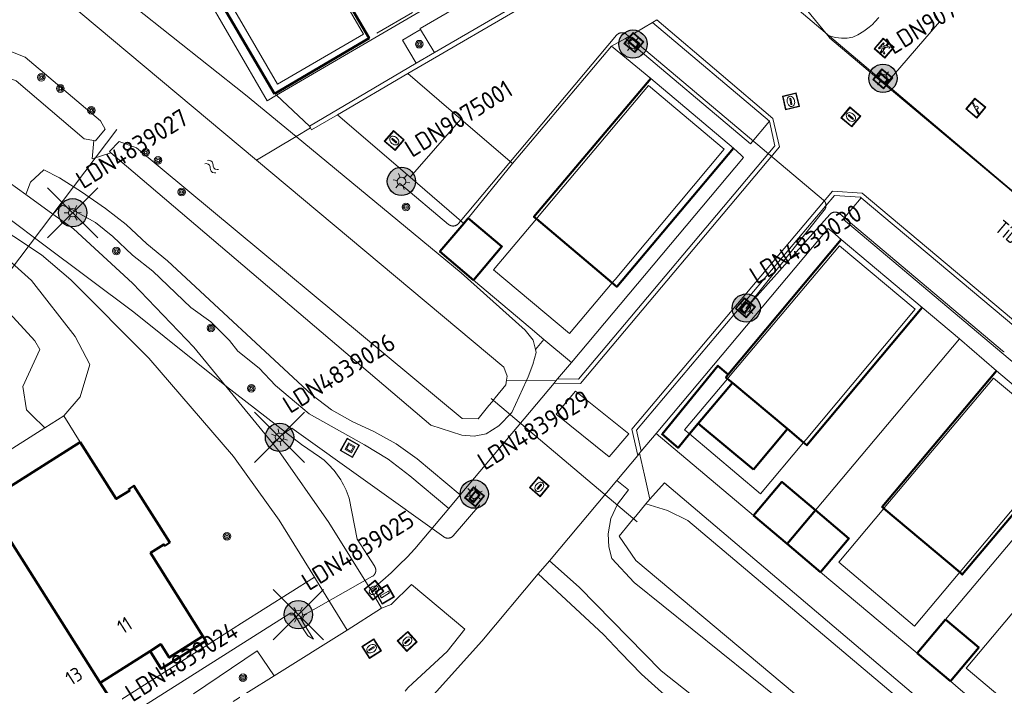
# Model space of a CAD drawing. Header units: metres. Extents: x 94279 to 96109, y 461866 to 463040.
# Tile 137 of 175: x 95480 to 95549, y 462534 to 462581. Entities that reach past the tile are written whole.
import ezdxf
from ezdxf.enums import TextEntityAlignment as Align

# ---------------------------------------------------------------- set-up
doc = ezdxf.new("R2010")
doc.units = ezdxf.units.M
doc.layers.get('0').update_dxf_attribs({"linetype": 'CONTINUOUS'})
for name, color, linetype in [('B-WE-KL-ET_LS_OV_KABEL_EIGENNET_330-G', 10, 'CONTINUOUS'), ('N-WE-ARMATUUR-PRUNUS-E-OPSCHUIF-6M-G', 20, 'CONTINUOUS'), ('N-WE-ARMATUUR-PRUNUS_C_OPZET_4M-G', 200, 'CONTINUOUS'), ('N-WE-ARMATUUR-PRUNUS_E_OPSCHUIF_8M-G', 40, 'CONTINUOUS'), ('N-WE-LICHTMAST_VERVANGEN-G', 7, 'CONTINUOUS')]:
    doc.layers.add(name, color=color, linetype=linetype)
for name, color, linetype, lineweight in [('B_BEBOUWINGSGRENS_0', 132, 'CONTINUOUS', 50), ('B_OVERBOUWLIJN_LIJN_1', 132, 'CONTINUOUS', 50), ('B_TUSSENMUUR_0', 132, 'CONTINUOUS', 50), ('B_WOONWAGEN_LIJN_0', 132, 'CONTINUOUS', 50), ('G_GRENS_ALGEMEEN_0', 251, 'CONTINUOUS', 13), ('G_GRENS_ALGEMEEN_1', 251, 'CONTINUOUS', 13), ('K_DUIKER_LIJN_-1', 251, 'CONTINUOUS', 13), ('Q_BOOM_0', 251, 'CONTINUOUS', 13), ('Q_BRANDKRAAN_0', 251, 'CONTINUOUS', 13), ('Q_DAMWAND_0', 251, 'CONTINUOUS', 13), ('Q_INSPECTIE_OF_RIOOLPUT_0', 251, 'CONTINUOUS', 13), ('Q_KOLK_0', 251, 'CONTINUOUS', 13), ('Q_KUNSTOBJECT_0', 251, 'CONTINUOUS', 13), ('Q_LICHTMAST_0', 251, 'CONTINUOUS', 13), ('Q_LIJNAFWATERING_LIJN_0', 251, 'CONTINUOUS', 13), ('Q_PICKNICKTAFEL_0', 251, 'CONTINUOUS', 13), ('Q_SCHUTTING_LIJN_0', 251, 'CONTINUOUS', 13), ('Q_SPEELVOORZIENING_0', 251, 'CONTINUOUS', 13), ('Q_STRAATNAAMBORD_0', 251, 'CONTINUOUS', 13), ('Q_VERKEERSBORDPAAL_0', 251, 'CONTINUOUS', 13), ('S_GBKN_SYMBOOL_WATER_0', 251, 'CONTINUOUS', 13), ('T_CULTUURGRENS_0', 251, 'CONTINUOUS', 13), ('T_HEK_0', 251, 'CONTINUOUS', 13), ('T_HEK_LIJN_0', 251, 'CONTINUOUS', 13), ('T_SCHUTTING_0', 251, 'CONTINUOUS', 13), ('T_WALBESCHERMING_0', 251, 'CONTINUOUS', 13), ('V_WEGGRENS_0', 251, 'CONTINUOUS', 13), ('W_WATERGRENS_0', 251, 'CONTINUOUS', 13), ('Z_GBKN_HUISNUMMER_0', 251, 'CONTINUOUS', 13), ('Z_STRAATNAAM_0', 251, 'CONTINUOUS', 13)]:
    doc.layers.add(name, color=color, linetype=linetype, lineweight=lineweight)
doc.styles.add('NLCS-ISO-M500-T25', font='NLCS-ISO.ttf', dxfattribs={"height": 1.25})
doc.styles.get("Standard").update_dxf_attribs({"font": 'isocp.shx'})

# ---------------------------------------------------------------- blocks, each defined once
blk = doc.blocks.new('Q_LICHTMAST')
for points in [[(-0.26, 0.15), (-0.52, 0.3)], [(0, 0.3), (0, 0.6)], [(0.26, 0.15), (0.52, 0.3)], [(-0.26, -0.15), (-0.52, -0.3)], [(0, -0.3), (0, -0.6)], [(0.26, -0.15), (0.52, -0.3)]]:
    blk.add_lwpolyline(points)
blk.add_circle((0, 0), 0.3)
blk = doc.blocks.new('Q_VERKEERSBORDPAAL')
for points in [[(-0.5, 0.5), (0.5, 0.5), (0.5, -0.5), (-0.5, -0.5)], [(-0.08, 0.333), (0.071, 0.333), (0.071, -0.329), (-0.08, -0.329)]]:
    blk.add_lwpolyline(points, close=True)
blk.add_lwpolyline([(-0.442, 0.464), (0.438, 0.464, -0.414214), (0.459, 0.442), (0.459, -0.437, -0.414214), (0.438, -0.459), (-0.442, -0.459, -0.414214), (-0.463, -0.437), (-0.463, 0.442), (-0.463, 0.444), (-0.463, 0.446), (-0.463, 0.448), (-0.462, 0.45), (-0.461, 0.451), (-0.46, 0.453), (-0.459, 0.455), (-0.458, 0.456), (-0.457, 0.457), (-0.456, 0.459), (-0.454, 0.46), (-0.453, 0.461), (-0.451, 0.462), (-0.449, 0.462), (-0.447, 0.463), (-0.446, 0.463), (-0.444, 0.464), (-0.442, 0.464)], format="xyb")
blk = doc.blocks.new('Q_BRANDKRAAN')
blk.add_lwpolyline([(-0.5, 0.5), (0.5, 0.5), (0.5, -0.5), (-0.5, -0.5)], close=True)
for points in [[(-0.442, 0.464), (0.438, 0.464, -0.414214), (0.459, 0.442), (0.459, -0.437, -0.414214), (0.438, -0.459), (-0.442, -0.459, -0.414214), (-0.463, -0.437), (-0.463, 0.442), (-0.463, 0.444), (-0.463, 0.446), (-0.463, 0.448), (-0.462, 0.45), (-0.461, 0.451), (-0.46, 0.453), (-0.459, 0.455), (-0.458, 0.456), (-0.457, 0.457), (-0.456, 0.459), (-0.454, 0.46), (-0.453, 0.461), (-0.451, 0.462), (-0.449, 0.462), (-0.447, 0.463), (-0.446, 0.463), (-0.444, 0.464), (-0.442, 0.464)], [(-0.345, 0.105, 0.380426), (-0.276, -0.18)], [(-0.008, 0.266, 0.240218), (-0.345, 0.105)], [(-0.194, 0.045, 0.853344), (-0.194, -0.032)], [(0.331, 0.111, 0.240191), (-0.008, 0.266)], [(0.185, -0.032, 0.849746), (0.185, 0.045)], [(0.267, -0.176, 0.380426), (0.331, 0.111)], [(-0.276, -0.18, 0.148452), (0.012, -0.257)], [(0.012, -0.257, 0.131742), (0.267, -0.176)]]:
    blk.add_lwpolyline(points, format="xyb")
for points in [[(-0.194, 0.045), (0.185, 0.045)], [(0.185, -0.032), (-0.194, -0.032)]]:
    blk.add_lwpolyline(points)
blk = doc.blocks.new('Q_INSPECTIE_OF_RIOOLPUT')
blk.add_lwpolyline([(-0.5, 0.5), (0.5, 0.5), (0.5, -0.5), (-0.5, -0.5)], close=True)
for points in [[(-0.442, 0.464), (0.438, 0.464, -0.414214), (0.459, 0.442), (0.459, -0.437, -0.414214), (0.438, -0.459), (-0.442, -0.459, -0.414214), (-0.463, -0.437), (-0.463, 0.442), (-0.463, 0.444), (-0.463, 0.446), (-0.463, 0.448), (-0.462, 0.45), (-0.461, 0.451), (-0.46, 0.453), (-0.459, 0.455), (-0.458, 0.456), (-0.457, 0.457), (-0.456, 0.459), (-0.454, 0.46), (-0.453, 0.461), (-0.451, 0.462), (-0.449, 0.462), (-0.447, 0.463), (-0.446, 0.463), (-0.444, 0.464), (-0.442, 0.464)], [(-0.345, 0.105, 0.380426), (-0.276, -0.18)], [(-0.008, 0.266, 0.240218), (-0.345, 0.105)], [(-0.194, 0.045, 0.853344), (-0.194, -0.032)], [(0.331, 0.111, 0.240191), (-0.008, 0.266)], [(0.185, -0.032, 0.849746), (0.185, 0.045)], [(0.267, -0.176, 0.380426), (0.331, 0.111)], [(-0.276, -0.18, 0.148452), (0.012, -0.257)], [(0.012, -0.257, 0.131742), (0.267, -0.176)]]:
    blk.add_lwpolyline(points, format="xyb")
for points in [[(-0.194, 0.045), (0.185, 0.045)], [(0.185, -0.032), (-0.194, -0.032)]]:
    blk.add_lwpolyline(points)
blk = doc.blocks.new('Q_KOLK')
blk.add_lwpolyline([(-0.5, 0.5), (0.5, 0.5), (0.5, -0.5), (-0.5, -0.5)], close=True)
for points in [[(-0.442, 0.464), (0.438, 0.464, -0.414214), (0.459, 0.442), (0.459, -0.437, -0.414214), (0.438, -0.459), (-0.442, -0.459, -0.414214), (-0.463, -0.437), (-0.463, 0.442, -0.414214), (-0.442, 0.464)], [(-0.345, 0.105, 0.380426), (-0.276, -0.18)], [(-0.008, 0.266, 0.240218), (-0.345, 0.105)], [(-0.194, 0.045, 0.853344), (-0.194, -0.032)], [(0.331, 0.111, 0.240191), (-0.008, 0.266)], [(0.185, -0.032, 0.849746), (0.185, 0.045)], [(0.267, -0.176, 0.380426), (0.331, 0.111)], [(-0.276, -0.18, 0.148452), (0.012, -0.257)], [(0.012, -0.257, 0.131742), (0.267, -0.176)]]:
    blk.add_lwpolyline(points, format="xyb")
for points in [[(-0.194, 0.045), (0.185, 0.045)], [(0.185, -0.032), (-0.194, -0.032)]]:
    blk.add_lwpolyline(points)
blk = doc.blocks.new('Q_KUNSTOBJECT')
for points in [[(-0.5, 0.5), (0.5, 0.5), (0.5, -0.5), (-0.5, -0.5)], [(-0.184, 0.184), (0.177, 0.184), (0.177, -0.178), (-0.184, -0.178)]]:
    blk.add_lwpolyline(points, close=True)
for points in [[(-0.442, 0.464), (0.438, 0.464, -0.414214), (0.459, 0.442), (0.459, -0.437, -0.414214), (0.438, -0.459), (-0.442, -0.459, -0.414214), (-0.463, -0.437), (-0.463, 0.442), (-0.463, 0.444), (-0.463, 0.446), (-0.463, 0.448), (-0.462, 0.45), (-0.461, 0.451), (-0.46, 0.453), (-0.459, 0.455), (-0.458, 0.456), (-0.457, 0.457), (-0.456, 0.459), (-0.454, 0.46), (-0.453, 0.461), (-0.451, 0.462), (-0.449, 0.462), (-0.447, 0.463), (-0.446, 0.463), (-0.444, 0.464), (-0.442, 0.464)], [(-0.245, 0.267), (0.236, 0.267, -0.414214), (0.257, 0.245), (0.257, -0.239, -0.414214), (0.236, -0.261), (-0.245, -0.261, -0.414214), (-0.266, -0.239), (-0.266, 0.245, -0.414214), (-0.245, 0.267)]]:
    blk.add_lwpolyline(points, format="xyb")
blk = doc.blocks.new('Q_PICKNICKTAFEL')
blk.add_lwpolyline([(-0.5, 0.5), (0.5, 0.5), (0.5, -0.5), (-0.5, -0.5)], close=True)
blk.add_lwpolyline([(-0.442, 0.464), (0.438, 0.464, -0.414214), (0.459, 0.442), (0.459, -0.437, -0.414214), (0.438, -0.459), (-0.442, -0.459, -0.414214), (-0.463, -0.437), (-0.463, 0.442), (-0.463, 0.444), (-0.463, 0.446), (-0.463, 0.448), (-0.462, 0.45), (-0.461, 0.451), (-0.46, 0.453), (-0.459, 0.455), (-0.458, 0.456), (-0.457, 0.457), (-0.456, 0.459), (-0.454, 0.46), (-0.453, 0.461), (-0.451, 0.462), (-0.449, 0.462), (-0.447, 0.463), (-0.446, 0.463), (-0.444, 0.464), (-0.442, 0.464)], format="xyb")
for points in [[(-0.246, -0.058), (-0.408, -0.058), (-0.408, 0.021)], [(-0.408, 0.021), (-0.214, 0.021)], [(-0.136, 0.213), (-0.267, 0.213), (-0.267, 0.284)], [(-0.267, 0.284), (0.257, 0.284), (0.257, 0.213), (0.127, 0.213)], [(-0.214, 0.021), (-0.136, 0.213)], [(-0.115, 0.021), (-0.035, 0.213)], [(-0.115, 0.021), (0.107, 0.021)], [(0.025, 0.213), (-0.035, 0.213)], [(0.107, 0.021), (0.025, 0.213)], [(0.206, 0.021), (0.127, 0.213)], [(0.206, 0.021), (0.4, 0.021), (0.4, -0.058), (0.239, -0.058)], [(-0.336, -0.28), (-0.246, -0.058)], [(-0.336, -0.28), (-0.24, -0.279)], [(-0.24, -0.279), (-0.148, -0.058)], [(0.141, -0.058), (-0.148, -0.058)], [(0.234, -0.277), (0.141, -0.058)], [(0.234, -0.277), (0.33, -0.277)], [(0.33, -0.277), (0.239, -0.058)]]:
    blk.add_lwpolyline(points)
blk = doc.blocks.new('Q_SPEELVOORZIENING')
blk.add_lwpolyline([(-0.5, 0.5), (0.5, 0.5), (0.5, -0.5), (-0.5, -0.5)], close=True)
for points in [[(-0.442, 0.464), (0.438, 0.464, -0.414214), (0.459, 0.442), (0.459, -0.437, -0.414214), (0.438, -0.459), (-0.442, -0.459, -0.414214), (-0.463, -0.437), (-0.463, 0.442), (-0.463, 0.444), (-0.463, 0.446), (-0.463, 0.448), (-0.462, 0.45), (-0.461, 0.451), (-0.46, 0.453), (-0.459, 0.455), (-0.458, 0.456), (-0.457, 0.457), (-0.456, 0.459), (-0.454, 0.46), (-0.453, 0.461), (-0.451, 0.462), (-0.449, 0.462), (-0.447, 0.463), (-0.446, 0.463), (-0.444, 0.464), (-0.442, 0.464)], [(-0.363, 0.198, 1.168313), (-0.386, 0.141)], [(-0.087, 0.021, 0.778987), (-0.04, -0.167)], [(-0.04, -0.167, 0.508825), (0.056, -0.036)], [(0.355, -0.156, 1.031322), (0.378, -0.1)]]:
    blk.add_lwpolyline(points, format="xyb")
for points in [[(-0.386, 0.141), (-0.087, 0.021)], [(-0.363, 0.198), (0.378, -0.1)], [(0.056, -0.036), (0.355, -0.156)]]:
    blk.add_lwpolyline(points)
blk = doc.blocks.new('Q_BOOM')
for radius in [0.27, 0.18, 0.09]:
    blk.add_circle((0, 0), radius)
blk = doc.blocks.new('Q_STRAATNAAMBORD')
for points in [[(-0.5, 0.5), (0.5, 0.5), (0.5, -0.5), (-0.5, -0.5)], [(-0.369, 0.22), (0.358, 0.22), (0.358, -0.214), (-0.369, -0.214)]]:
    blk.add_lwpolyline(points, close=True)
for points in [[(-0.442, 0.464), (0.438, 0.464, -0.414214), (0.459, 0.442), (0.459, -0.437, -0.414214), (0.438, -0.459), (-0.442, -0.459, -0.414214), (-0.463, -0.437), (-0.463, 0.442), (-0.463, 0.444), (-0.463, 0.446), (-0.463, 0.448), (-0.462, 0.45), (-0.461, 0.451), (-0.46, 0.453), (-0.459, 0.455), (-0.458, 0.456), (-0.457, 0.457), (-0.456, 0.459), (-0.454, 0.46), (-0.453, 0.461), (-0.451, 0.462), (-0.449, 0.462), (-0.447, 0.463), (-0.446, 0.463), (-0.444, 0.464), (-0.442, 0.464)], [(-0.287, 0.16), (0.281, 0.16, -0.414214), (0.303, 0.139), (0.303, -0.134, -0.414214), (0.281, -0.156), (-0.287, -0.156, -0.414214), (-0.308, -0.134), (-0.308, 0.139), (-0.308, 0.14), (-0.308, 0.142), (-0.307, 0.144), (-0.307, 0.146), (-0.306, 0.148), (-0.305, 0.149), (-0.304, 0.151), (-0.303, 0.152), (-0.302, 0.154), (-0.3, 0.155), (-0.299, 0.156), (-0.297, 0.157), (-0.296, 0.158), (-0.294, 0.159), (-0.292, 0.159), (-0.29, 0.16), (-0.288, 0.16), (-0.287, 0.16)]]:
    blk.add_lwpolyline(points, format="xyb")
blk = doc.blocks.new('WATERSYMBOOL')
for points in [[(-0.5, 0.15), (-0.438, 0.212), (-0.312, 0.275), (-0.188, 0.275), (-0.062, 0.212), (0, 0.15), (0.062, 0.087), (0.188, 0.025), (0.312, 0.025), (0.438, 0.087), (0.5, 0.15)], [(-0.5, -0.15), (-0.438, -0.087), (-0.312, -0.025), (-0.188, -0.025), (-0.062, -0.087), (0, -0.15), (0.062, -0.212), (0.188, -0.275), (0.312, -0.275), (0.438, -0.212), (0.5, -0.15)]]:
    blk.add_lwpolyline(points)
blk = doc.blocks.new('LM')
at = {"linetype": 'ByBlock'}
h = blk.add_hatch(color=256, dxfattribs=at)
h.dxf.hatch_style = 1
edge = h.paths.add_edge_path()
edge.add_arc((0, 0), 1, 0, 360)
blk.add_circle((0, 0), 1, dxfattribs=at)
blk = doc.blocks.new('ACMAP_ANN_TEMPLATE_LM')
at = {"color": 0, "style": 'NLCS-ISO-M500-T25'}
blk.add_attdef('LM-NUMMER', (1.5, 1), '', height=1.25, dxfattribs=at)

msp = doc.modelspace()

# ---------------------------------------------------------------- linework, layer by layer
at = {"layer": 'B-WE-KL-ET_LS_OV_KABEL_EIGENNET_330-G', "linetype": 'Continuous', "lineweight": 0}
for points in [[(95555.41, 462563.609), (95532.475, 462583.028)], [(95506.397, 462568.999), (95509.862, 462566.089), (95509.875, 462566.078), (95509.889, 462566.068), (95509.904, 462566.058), (95509.918, 462566.048), (95509.933, 462566.039), (95509.948, 462566.031), (95509.964, 462566.023), (95509.98, 462566.016), (95509.996, 462566.009), (95510.012, 462566.003), (95510.029, 462565.997), (95510.045, 462565.992), (95510.062, 462565.987), (95510.079, 462565.983), (95510.096, 462565.98), (95510.114, 462565.977), (95510.131, 462565.975), (95510.148, 462565.974), (95510.166, 462565.973), (95510.183, 462565.972), (95510.201, 462565.973), (95510.218, 462565.973), (95510.235, 462565.975), (95510.253, 462565.977), (95510.27, 462565.98), (95510.287, 462565.983), (95510.304, 462565.987), (95510.321, 462565.992), (95510.338, 462565.997), (95510.354, 462566.002), (95510.37, 462566.009), (95510.387, 462566.015), (95510.402, 462566.023), (95510.418, 462566.031), (95510.433, 462566.039), (95510.448, 462566.048), (95510.463, 462566.058), (95510.477, 462566.068), (95510.491, 462566.078), (95510.505, 462566.089), (95510.518, 462566.101), (95510.531, 462566.112), (95510.543, 462566.125), (95510.555, 462566.138), (95510.566, 462566.151), (95521.728, 462579.439), (95521.739, 462579.453), (95521.751, 462579.465), (95521.764, 462579.478), (95521.776, 462579.489), (95521.789, 462579.501), (95521.803, 462579.512), (95521.817, 462579.522), (95521.831, 462579.532), (95521.846, 462579.542), (95521.861, 462579.551), (95521.876, 462579.559), (95521.892, 462579.567), (95521.908, 462579.575), (95521.924, 462579.581), (95521.94, 462579.588), (95521.956, 462579.593), (95521.973, 462579.598), (95521.99, 462579.603), (95522.007, 462579.607), (95522.024, 462579.61), (95522.041, 462579.613), (95522.059, 462579.615), (95522.076, 462579.617), (95522.093, 462579.617), (95522.111, 462579.618), (95522.128, 462579.617), (95522.146, 462579.617), (95522.163, 462579.615), (95522.181, 462579.613), (95522.198, 462579.61), (95522.215, 462579.607), (95522.232, 462579.603), (95522.249, 462579.598), (95522.265, 462579.593), (95522.282, 462579.588), (95522.298, 462579.581), (95522.314, 462579.574), (95522.33, 462579.567), (95522.346, 462579.559), (95522.361, 462579.551), (95522.376, 462579.542), (95522.39, 462579.532), (95522.405, 462579.522), (95522.419, 462579.512), (95522.432, 462579.501), (95522.9, 462579.108), (95536.339, 462567.804), (95536.352, 462567.793), (95536.365, 462567.781), (95536.377, 462567.769), (95536.389, 462567.756), (95536.4, 462567.743), (95536.411, 462567.729), (95536.422, 462567.715), (95536.432, 462567.701), (95536.441, 462567.686), (95536.45, 462567.671), (95536.459, 462567.656), (95536.467, 462567.64), (95536.474, 462567.625), (95536.481, 462567.609), (95536.487, 462567.592), (95536.493, 462567.576), (95536.498, 462567.559), (95536.502, 462567.542), (95536.506, 462567.525), (95536.509, 462567.508), (95536.512, 462567.491), (95536.514, 462567.473), (95536.516, 462567.456), (95536.517, 462567.439), (95536.517, 462567.421), (95536.517, 462567.404), (95536.516, 462567.386), (95536.514, 462567.369), (95536.512, 462567.351), (95536.509, 462567.334), (95536.506, 462567.317), (95536.502, 462567.3), (95536.497, 462567.283), (95536.492, 462567.267), (95536.486, 462567.25), (95536.48, 462567.234), (95536.473, 462567.218), (95536.466, 462567.202), (95536.458, 462567.186), (95536.449, 462567.171), (95536.44, 462567.156), (95536.431, 462567.142), (95536.421, 462567.127), (95536.41, 462567.113), (95536.399, 462567.1), (95530.866, 462560.141), (95536.782, 462566.778), (95536.794, 462566.792), (95536.806, 462566.804), (95536.818, 462566.817), (95536.831, 462566.828), (95536.844, 462566.84), (95536.858, 462566.851), (95536.872, 462566.861), (95536.886, 462566.871), (95536.901, 462566.881), (95536.916, 462566.89), (95536.931, 462566.898), (95536.946, 462566.906), (95536.962, 462566.913), (95536.978, 462566.92), (95536.995, 462566.926), (95537.011, 462566.932), (95537.028, 462566.937), (95537.045, 462566.942), (95537.062, 462566.946), (95537.079, 462566.949), (95537.096, 462566.952), (95537.113, 462566.954), (95537.131, 462566.955), (95537.148, 462566.956), (95537.166, 462566.956), (95537.183, 462566.956), (95537.2, 462566.955), (95537.218, 462566.954), (95537.235, 462566.951), (95537.252, 462566.949), (95537.269, 462566.945), (95537.286, 462566.941), (95537.303, 462566.937), (95537.32, 462566.932), (95537.336, 462566.926), (95537.353, 462566.92), (95537.369, 462566.913), (95537.385, 462566.905), (95537.4, 462566.898), (95537.415, 462566.889), (95537.43, 462566.88), (95537.445, 462566.871), (95537.459, 462566.86), (95537.473, 462566.85), (95537.487, 462566.839), (95548.996, 462557.158), (95549.01, 462557.147), (95549.024, 462557.137), (95549.038, 462557.127), (95549.053, 462557.117), (95549.068, 462557.108), (95549.083, 462557.1), (95549.099, 462557.092), (95549.114, 462557.084)], [(95476.402, 462568.287), (95481.188, 462564.715), (95487.633, 462559.904), (95494.177, 462554.64), (95498.345, 462551.415), (95499.472, 462550.543), (95500.753, 462549.695), (95500.913, 462549.57), (95501.068, 462549.44), (95501.219, 462549.305), (95501.366, 462549.165), (95501.507, 462549.02), (95501.644, 462548.87), (95501.775, 462548.715), (95501.901, 462548.557), (95502.022, 462548.394), (95502.137, 462548.227), (95502.246, 462548.056), (95502.35, 462547.882), (95502.447, 462547.704), (95502.539, 462547.523), (95502.624, 462547.34), (95502.703, 462547.153), (95502.776, 462546.964), (95502.842, 462546.772), (95503.418, 462543.884), (95504.648, 462541.939), (95504.657, 462541.924), (95504.665, 462541.909), (95504.673, 462541.894), (95504.681, 462541.878), (95504.687, 462541.862), (95504.694, 462541.846), (95504.7, 462541.83), (95504.705, 462541.813), (95504.709, 462541.797), (95504.713, 462541.78), (95504.717, 462541.763), (95504.72, 462541.746), (95504.722, 462541.729), (95504.724, 462541.711), (95504.725, 462541.694), (95504.725, 462541.677), (95504.725, 462541.66), (95504.724, 462541.642), (95504.723, 462541.625), (95504.721, 462541.608), (95504.719, 462541.591), (95504.715, 462541.574), (95504.712, 462541.557), (95504.708, 462541.54), (95504.703, 462541.523), (95504.697, 462541.507), (95504.691, 462541.491), (95504.685, 462541.475), (95504.678, 462541.459), (95504.67, 462541.443), (95504.662, 462541.428), (95504.653, 462541.413), (95504.644, 462541.399), (95504.634, 462541.384), (95504.624, 462541.37), (95504.613, 462541.357), (95504.602, 462541.343), (95504.591, 462541.331), (95504.579, 462541.318), (95504.566, 462541.306), (95504.553, 462541.295), (95504.54, 462541.283), (95504.527, 462541.273), (95504.513, 462541.263), (95504.498, 462541.253), (95499.81, 462538.61), (95499.795, 462538.602), (95499.781, 462538.592), (95499.767, 462538.583), (95499.753, 462538.572), (95499.739, 462538.562), (95499.726, 462538.551), (95499.713, 462538.539), (95499.701, 462538.527), (95499.689, 462538.514), (95499.677, 462538.502), (95499.666, 462538.488), (95499.656, 462538.475), (95499.646, 462538.461), (95499.636, 462538.446), (95499.627, 462538.432), (95499.618, 462538.417), (95499.61, 462538.402), (95499.603, 462538.386), (95499.596, 462538.37), (95499.589, 462538.354), (95499.583, 462538.338), (95499.578, 462538.322), (95499.573, 462538.305), (95499.569, 462538.289), (95499.565, 462538.272), (95499.562, 462538.255), (95499.56, 462538.238), (95499.558, 462538.22), (95499.556, 462538.203), (95499.556, 462538.186), (95499.556, 462538.169), (95499.556, 462538.152), (95499.557, 462538.134), (95499.559, 462538.117), (95499.561, 462538.1), (95499.564, 462538.083), (95499.568, 462538.066), (95499.572, 462538.049), (95499.576, 462538.033), (95499.581, 462538.016), (95499.587, 462538), (95499.593, 462537.984), (95499.6, 462537.968), (95499.608, 462537.953), (95499.616, 462537.937), (95499.624, 462537.922), (95499.633, 462537.907), (95500.317, 462536.826), (95499.921, 462537.049), (95499.552, 462537.608), (95499.028, 462538.49), (95499.023, 462538.499), (95499.019, 462538.508), (95499.014, 462538.516), (95499.009, 462538.525), (95499.003, 462538.533), (95498.997, 462538.541), (95498.991, 462538.548), (95498.985, 462538.556), (95498.979, 462538.563), (95498.972, 462538.57), (95498.965, 462538.577), (95498.957, 462538.584), (95498.95, 462538.59), (95498.942, 462538.596), (95498.934, 462538.602), (95498.926, 462538.607), (95498.918, 462538.612), (95498.909, 462538.617), (95498.901, 462538.622), (95498.892, 462538.626), (95498.883, 462538.63), (95498.874, 462538.634), (95498.865, 462538.637), (95498.855, 462538.64), (95498.846, 462538.643), (95498.836, 462538.645), (95498.827, 462538.647), (95498.817, 462538.649), (95498.807, 462538.65), (95498.798, 462538.651), (95498.788, 462538.652), (95498.778, 462538.652), (95498.768, 462538.652), (95498.758, 462538.652), (95498.749, 462538.651), (95498.739, 462538.65), (95498.729, 462538.649), (95498.719, 462538.647), (95498.71, 462538.645), (95498.7, 462538.643), (95498.691, 462538.64), (95498.682, 462538.637), (95498.672, 462538.634), (95498.663, 462538.63), (95487.226, 462531.397)], [(95498.345, 462551.415), (95498.794, 462551.7), (95509.522, 462544.035), (95509.537, 462544.025), (95509.551, 462544.016), (95509.566, 462544.007), (95509.581, 462543.999), (95509.596, 462543.991), (95509.612, 462543.984), (95509.628, 462543.978), (95509.644, 462543.971), (95509.66, 462543.966), (95509.677, 462543.961), (95509.693, 462543.957), (95509.71, 462543.953), (95509.727, 462543.949), (95509.744, 462543.947), (95509.761, 462543.945), (95509.778, 462543.943), (95509.795, 462543.942), (95509.813, 462543.942), (95509.83, 462543.942), (95509.847, 462543.943), (95509.864, 462543.945), (95509.881, 462543.947), (95509.898, 462543.949), (95509.915, 462543.953), (95509.932, 462543.956), (95509.948, 462543.961), (95509.965, 462543.966), (95509.981, 462543.971), (95509.997, 462543.977), (95510.013, 462543.984), (95510.029, 462543.991), (95510.044, 462543.999), (95510.059, 462544.007), (95510.074, 462544.016), (95510.089, 462544.025), (95510.103, 462544.035), (95510.117, 462544.045), (95510.13, 462544.055), (95510.143, 462544.067), (95510.156, 462544.078), (95510.168, 462544.09), (95510.18, 462544.103), (95510.192, 462544.115), (95512.069, 462546.292)]]:
    msp.add_lwpolyline(points, dxfattribs=at)
at = {"layer": 'B_BEBOUWINGSGRENS_0'}
for p, q in [((95511.25, 462566.531), (95510.936, 462566.159)), ((95529.905, 462554.907), (95529.566, 462555.191)), ((95533.795, 462551.653), (95529.905, 462554.907)), ((95526.885, 462551.298), (95527.499, 462552.031)), ((95527.499, 462552.031), (95531.39, 462548.779)), ((95531.39, 462548.779), (95533.795, 462551.653)), ((95483.84, 462550.722), (95477.176, 462546.503)), ((95531.4, 462545.554), (95533.769, 462543.545)), ((95533.769, 462543.545), (95536.131, 462541.542)), ((95544.953, 462538.201), (95542.958, 462535.825)), ((95542.958, 462535.825), (95545.317, 462533.844))]:
    msp.add_line(p, q, dxfattribs=at)
for points in [[(95510.936, 462566.159), (95509.254, 462564.169), (95511.613, 462562.158)], [(95511.613, 462562.158), (95513.628, 462564.522), (95511.25, 462566.531)], [(95529.621, 462555.49), (95528.885, 462556.107), (95524.948, 462551.278), (95526.069, 462550.323), (95526.885, 462551.298)], [(95529.566, 462555.191), (95529.451, 462555.287), (95529.621, 462555.49)], [(95492.512, 462537.025), (95488.818, 462542.903), (95489.759, 462543.505), (95489.817, 462543.412), (95490.171, 462543.633), (95487.64, 462547.64), (95487.281, 462547.405), (95487.341, 462547.313), (95486.395, 462546.716), (95483.84, 462550.722)], [(95535.771, 462545.922), (95533.402, 462547.915), (95531.4, 462545.554)], [(95536.131, 462541.542), (95538.139, 462543.929), (95535.771, 462545.922)], [(95545.317, 462533.844), (95547.312, 462536.218), (95544.953, 462538.201)], [(95485.256, 462533.742), (95488.779, 462535.98), (95489.535, 462536.46), (95490.136, 462535.515), (95492.512, 462537.025)], [(95478.69, 462529.545), (95482.141, 462531.727), (95483.06, 462532.309), (95483.633, 462531.403), (95485.85, 462532.809), (95485.256, 462533.742)]]:
    msp.add_lwpolyline(points, dxfattribs=at)
at = {"layer": 'B_OVERBOUWLIJN_LIJN_1'}
msp.add_lwpolyline([(95492.512, 462537.025), (95492.721, 462536.697), (95489.562, 462534.724), (95488.779, 462535.98)], dxfattribs=at)
at = {"layer": 'B_TUSSENMUUR_0'}
for p, q in [((95527.499, 462552.031), (95529.905, 462554.907)), ((95485.256, 462533.742), (95477.176, 462546.503)), ((95535.771, 462545.922), (95533.769, 462543.545))]:
    msp.add_line(p, q, dxfattribs=at)
at = {"layer": 'B_WOONWAGEN_LIJN_0'}
for p, q in [((95516.072, 462566.483), (95521.417, 462561.963)), ((95529.621, 462555.49), (95537.589, 462565.015)), ((95534.934, 462550.7), (95533.795, 462551.653)), ((95545.962, 462541.533), (95540.61, 462546.046))]:
    msp.add_line(p, q, dxfattribs=at)
for points in [[(95497.573, 462575.311), (95504.251, 462579.233), (95497.706, 462590.376), (95497.575, 462590.299)], [(95491.537, 462586.753), (95491.028, 462586.454), (95497.573, 462575.311)], [(95524.154, 462576.396), (95515.897, 462566.631), (95516.072, 462566.483)], [(95521.417, 462561.963), (95521.738, 462561.692), (95529.995, 462571.458)], [(95543.311, 462560.228), (95535.173, 462550.5), (95534.934, 462550.7)], [(95540.61, 462546.046), (95540.483, 462546.154), (95548.572, 462555.744)], [(95554.237, 462550.966), (95546.148, 462541.376), (95545.962, 462541.533)]]:
    msp.add_lwpolyline(points, dxfattribs=at)
at = {"layer": 'G_GRENS_ALGEMEEN_0'}
for p, q in [((95507.141, 462569.421), (95502.009, 462573.831)), ((95481.341, 462551.721), (95482.681, 462552.569)), ((95482.681, 462552.569), (95483.84, 462550.722)), ((95492.512, 462537.025), (95492.88, 462536.446))]:
    msp.add_line(p, q, dxfattribs=at)
for points in [[(95540.708, 462575.935), (95544.531, 462580.391), (95540.591, 462587.564)], [(95540.249, 462580.685), (95539.966, 462580.382), (95539.796, 462580.202), (95539.559, 462580.013), (95539.2, 462579.72), (95538.774, 462579.455), (95538.415, 462579.304), (95538.018, 462579.219), (95537.621, 462579.219), (95537.186, 462579.276), (95536.642, 462579.412)], [(95516.983, 462542.353), (95519.079, 462540.488), (95524.885, 462534.59), (95528.042, 462532.095), (95529.564, 462530.962), (95531.042, 462529.764), (95533.779, 462526.683), (95537.785, 462522.316), (95540.483, 462519.765), (95541.835, 462518.401), (95543.269, 462517.185), (95544.739, 462516.16), (95546.474, 462515.165), (95554.489, 462510.275), (95554.999, 462509.907), (95555.788, 462509.23)], [(95554.985, 462508.274), (95544.552, 462514.84), (95541.337, 462517.351), (95539.819, 462518.697), (95536.853, 462521.702), (95535.479, 462523.294), (95532.642, 462526.427), (95531.132, 462527.939), (95529.594, 462529.353), (95526.385, 462531.861), (95524.89, 462533.087), (95523.486, 462534.347), (95521.995, 462535.865), (95520.815, 462537.153), (95516.203, 462541.426)]]:
    msp.add_lwpolyline(points, dxfattribs=at)
at = {"layer": 'G_GRENS_ALGEMEEN_1'}
for p, q in [((95521.417, 462561.963), (95521.619, 462562.203)), ((95534.934, 462550.7), (95535.11, 462550.908)), ((95545.962, 462541.533), (95545.991, 462541.568))]:
    msp.add_line(p, q, dxfattribs=at)
for points in [[(95503.846, 462579.502), (95497.819, 462589.879), (95497.575, 462590.299)], [(95491.537, 462586.753), (95491.764, 462586.362), (95497.793, 462575.986), (95503.846, 462579.502)], [(95521.619, 462562.203), (95529.333, 462571.395), (95523.987, 462575.881), (95516.265, 462566.712), (95516.072, 462566.483)], [(95516.072, 462566.483), (95513.044, 462562.888), (95518.398, 462558.378), (95521.417, 462561.963)], [(95535.11, 462550.908), (95542.824, 462560.1), (95537.478, 462564.586), (95529.756, 462555.417), (95529.566, 462555.191)], [(95529.566, 462555.191), (95526.535, 462551.593), (95526.885, 462551.298)], [(95545.991, 462541.568), (95553.705, 462550.76), (95548.359, 462555.247), (95540.637, 462546.078), (95540.61, 462546.046)], [(95526.885, 462551.298), (95531.889, 462547.083), (95534.934, 462550.7)], [(95540.61, 462546.046), (95537.416, 462542.253), (95542.77, 462537.744), (95545.962, 462541.533)], [(95552.776, 462542.334), (95549.633, 462538.603), (95546.412, 462534.779), (95551.766, 462530.269), (95554.874, 462533.96)]]:
    msp.add_lwpolyline(points, dxfattribs=at)
at = {"layer": 'K_DUIKER_LIJN_-1'}
for p, q in [((95486.424, 462572.778), (95477.458, 462560.942)), ((95512.868, 462553.809), (95523.193, 462545.089))]:
    msp.add_line(p, q, dxfattribs=at)
at = {"layer": 'N-WE-LICHTMAST_VERVANGEN-G', "flags": 128}
for points in [[(95481.548, 462565.142), (95485.084, 462568.678)], [(95485.084, 462565.142), (95481.548, 462568.678)], [(95496.157, 462549.293), (95499.693, 462552.829)], [(95499.693, 462549.293), (95496.157, 462552.829)], [(95497.487, 462536.781), (95501.023, 462540.317)], [(95501.023, 462536.781), (95497.487, 462540.317)]]:
    msp.add_lwpolyline(points, dxfattribs=at)
at = {"layer": 'Q_DAMWAND_0'}
for p, q in [((95481.341, 462551.721), (95390.173, 462494.062)), ((95523.088, 462545.508), (95523.797, 462546.369)), ((95521.911, 462544.078), (95522.643, 462544.968))]:
    msp.add_line(p, q, dxfattribs=at)
for points in [[(95513.755, 462556.001), (95514.012, 462555.386), (95513.96, 462555.09)], [(95513.96, 462555.09), (95513.902, 462554.756), (95513.16, 462553.845)], [(95513.16, 462553.845), (95512.939, 462553.574), (95512.718, 462553.302)], [(95512.718, 462553.302), (95511.957, 462552.367), (95510.827, 462552.388)], [(95522.643, 462544.968), (95522.865, 462545.238), (95523.088, 462545.508)]]:
    msp.add_lwpolyline(points, dxfattribs=at)
at = {"layer": 'Q_LIJNAFWATERING_LIJN_0'}
for p, q in [((95500.111, 462572.899), (95499.09, 462572.288)), ((95499.09, 462572.288), (95496.31, 462570.624)), ((95513.96, 462555.09), (95515.363, 462555.069)), ((95515.363, 462555.069), (95517.439, 462555.038))]:
    msp.add_line(p, q, dxfattribs=at)
at = {"layer": 'Q_SCHUTTING_LIJN_0'}
for p, q in [((95545.949, 462558.006), (95535.771, 462545.922)), ((95555.128, 462550.288), (95544.953, 462538.201))]:
    msp.add_line(p, q, dxfattribs=at)
at = {"layer": 'T_CULTUURGRENS_0'}
for p, q in [((95507.582, 462577.462), (95508.871, 462578.219)), ((95486.016, 462571.136), (95508.612, 462551.926)), ((95516.6, 462557.968), (95516.001, 462557.255)), ((95557.989, 462520.002), (95525.117, 462547.845))]:
    msp.add_line(p, q, dxfattribs=at)
for points in [[(95499.09, 462572.288), (95495.519, 462575.238), (95482.457, 462585.612), (95481.591, 462586.4), (95481.06, 462587.105), (95480.912, 462587.546), (95481.045, 462587.854), (95510.653, 462605.812), (95528.691, 462616.845), (95552.09, 462630.823)], [(95468.246, 462578.982), (95470.676, 462579.58), (95479.322, 462576.22), (95484.135, 462572.123), (95484.801, 462572)], [(95507.889, 462579.833), (95506.617, 462579.085), (95507.582, 462577.462)], [(95508.871, 462578.219), (95508.83, 462578.287), (95507.889, 462579.833)], [(95516.001, 462557.255), (95515.833, 462557.911), (95515.276, 462558.617), (95510.742, 462562.663), (95499.09, 462572.288)], [(95482.681, 462552.569), (95483.839, 462553.925), (95484.531, 462556.209), (95483.493, 462558.181), (95480.413, 462562.125), (95477.299, 462564.893), (95473.286, 462567.246), (95470.137, 462568.18), (95466.123, 462567.834), (95461.072, 462565.862), (95455.909, 462562.997)], [(95515.363, 462555.069), (95515.484, 462555.334), (95515.807, 462556.207), (95516.053, 462557.055), (95516.001, 462557.255)], [(95508.612, 462551.926), (95510.799, 462551.223), (95511.676, 462551.132), (95512.53, 462551.3), (95513.417, 462551.88), (95514.335, 462552.821), (95515.363, 462555.069)], [(95524.088, 462546.693), (95523.705, 462548.385), (95523.355, 462549.933)], [(95521.745, 462548.016), (95522.582, 462547.344), (95521.785, 462546.35), (95521.313, 462545.338), (95521.141, 462544.26), (95521.191, 462543.336), (95521.387, 462542.517), (95522.982, 462540.811), (95535.262, 462530.943)]]:
    msp.add_lwpolyline(points, dxfattribs=at)
at = {"layer": 'T_HEK_0'}
for points in [[(95536.642, 462579.412), (95535.124, 462581.272), (95535.21, 462583.846)], [(95540.708, 462575.935), (95536.786, 462579.235), (95536.642, 462579.412)], [(95564.249, 462557.004), (95554.357, 462565.264), (95553.994, 462564.776), (95540.708, 462575.935)]]:
    msp.add_lwpolyline(points, dxfattribs=at)
at = {"layer": 'T_HEK_LIJN_0'}
msp.add_line((95507.319, 462581.044), (95504.796, 462579.587), dxfattribs=at)
at = {"layer": 'T_SCHUTTING_0'}
for p, q in [((95521.364, 462578.673), (95514.384, 462570.381)), ((95524.154, 462576.396), (95521.364, 462578.673)), ((95529.995, 462571.458), (95530.518, 462570.973)), ((95514.384, 462570.381), (95511.25, 462566.531)), ((95537.589, 462565.015), (95536.972, 462565.554)), ((95543.311, 462560.228), (95545.949, 462558.006)), ((95518.535, 462556.342), (95516.6, 462557.968)), ((95545.949, 462558.006), (95548.572, 462555.744)), ((95524.521, 462551.321), (95531.4, 462545.554)), ((95536.131, 462541.542), (95542.958, 462535.825))]:
    msp.add_line(p, q, dxfattribs=at)
for points in [[(95495.229, 462595.735), (95487.544, 462591.194), (95497.059, 462574.818), (95497.715, 462575.2)], [(95530.518, 462570.973), (95530.702, 462570.818), (95518.535, 462556.342)], [(95536.972, 462565.554), (95536.68, 462565.8), (95524.521, 462551.321)], [(95516.6, 462557.968), (95515.623, 462558.788), (95511.613, 462562.158)], [(95545.317, 462533.844), (95546.025, 462533.248), (95549.44, 462530.372), (95551.809, 462528.363)]]:
    msp.add_lwpolyline(points, dxfattribs=at)
at = {"layer": 'T_WALBESCHERMING_0'}
for p in [(95525.117, 462547.845), (95523.797, 462546.369)]:
    msp.add_line(p, (95524.088, 462546.693), dxfattribs=at)
at = {"layer": 'V_WEGGRENS_0'}
for p, q in [((95561.147, 462608.268), (95506.984, 462576.728)), ((95497.715, 462575.2), (95535.908, 462597.523)), ((95518.799, 462583.996), (95508.871, 462578.219)), ((95522.35, 462579.216), (95524.276, 462580.348)), ((95524.276, 462580.348), (95532.518, 462573.373)), ((95521.364, 462578.673), (95522.35, 462579.216)), ((95531.185, 462571.765), (95522.35, 462579.216)), ((95500.035, 462573.029), (95507.582, 462577.462)), ((95506.984, 462576.728), (95502.009, 462573.831)), ((95510.721, 462573.522), (95506.984, 462576.728)), ((95529.995, 462571.458), (95524.154, 462576.396)), ((95500.035, 462573.029), (95497.715, 462575.2)), ((95500.111, 462572.899), (95500.035, 462573.029)), ((95507.141, 462569.421), (95510.721, 462573.522)), ((95510.721, 462573.522), (95514.384, 462570.381)), ((95532.518, 462573.373), (95531.185, 462571.765)), ((95532.518, 462573.373), (95532.914, 462571.63)), ((95510.936, 462566.159), (95507.141, 462569.421)), ((95478.838, 462569.036), (95480.003, 462568.199)), ((95480.003, 462568.199), (95481.922, 462566.82)), ((95537.725, 462566.449), (95539.001, 462567.969)), ((95551.534, 462557.447), (95539.001, 462567.969)), ((95550.28, 462555.9), (95537.725, 462566.449)), ((95543.311, 462560.228), (95537.589, 462565.015)), ((95517.563, 462555.186), (95518.535, 462556.342)), ((95554.237, 462550.966), (95548.572, 462555.744)), ((95517.314, 462554.89), (95517.439, 462555.038)), ((95517.439, 462555.038), (95517.563, 462555.186)), ((95522.585, 462551.305), (95518.822, 462554.319)), ((95524.521, 462551.321), (95523.476, 462550.077)), ((95523.476, 462550.077), (95523.355, 462549.933)), ((95523.234, 462549.789), (95521.745, 462548.016)), ((95523.355, 462549.933), (95523.234, 462549.789)), ((95521.745, 462548.016), (95516.983, 462542.353)), ((95509.877, 462546.046), (95510.686, 462547.008)), ((95516.983, 462542.353), (95516.203, 462541.426)), ((95504.37, 462540.288), (95505.117, 462539.014)), ((95502.709, 462537.462), (95505.117, 462539.014)), ((95497.544, 462534.226), (95502.709, 462537.462))]:
    msp.add_line(p, q, dxfattribs=at)
for points in [[(95507.889, 462579.833), (95507.846, 462579.903), (95517.798, 462585.697)], [(95524.276, 462580.348), (95524.57, 462580.521), (95529.11, 462576.665)], [(95494.665, 462549.699), (95488.686, 462556.659), (95483.182, 462562.178), (95481.103, 462563.945), (95471.242, 462570.467), (95469.058, 462572.268), (95467.372, 462574.125), (95466.297, 462575.687), (95465.392, 462577.633)], [(95533.24, 462571.552), (95532.765, 462573.56), (95529.11, 462576.665)], [(95502.009, 462573.831), (95500.186, 462572.77), (95500.111, 462572.899)], [(95533.24, 462571.552), (95519.185, 462554.862), (95517.314, 462554.89)], [(95532.914, 462571.63), (95519.047, 462555.164), (95517.563, 462555.186)], [(95480.003, 462568.199), (95480.326, 462569.078), (95481.269, 462569.934), (95482.393, 462569.383), (95483.941, 462568.391), (95485.623, 462567.214), (95487.094, 462566.074), (95488.553, 462564.727), (95490.009, 462563.526), (95500.218, 462554.058), (95501.596, 462553.012), (95503.111, 462552.147), (95504.591, 462551.465), (95506.158, 462550.612), (95507.646, 462549.535), (95510.686, 462547.008)], [(95523.234, 462549.789), (95522.814, 462551.643), (95536.98, 462568.444)], [(95537.112, 462568.134), (95523.14, 462551.563), (95523.476, 462550.077)], [(95536.98, 462568.444), (95539.063, 462568.303), (95573.503, 462539.429)], [(95539.001, 462567.969), (95538.945, 462568.011), (95537.112, 462568.134)], [(95509.877, 462546.046), (95507.126, 462548.34), (95505.599, 462549.514), (95503.931, 462550.527), (95500.017, 462552.721), (95497.651, 462554.711), (95496.492, 462555.952), (95494.97, 462557.13), (95494.389, 462557.903), (95493.077, 462559.206), (95491.669, 462560.226), (95488.972, 462562.778), (95487.549, 462563.918), (95486.156, 462565.24), (95484.935, 462566.21), (95483.356, 462567.1), (95482.606, 462567.453), (95482.337, 462567.267), (95481.922, 462566.82)], [(95481.922, 462566.82), (95483.364, 462565.784), (95487.545, 462561.929), (95491.867, 462557.429), (95497.856, 462550.131), (95501.416, 462545.045), (95504.37, 462540.288)], [(95510.686, 462547.008), (95513.46, 462550.306), (95517.314, 462554.89)], [(95518.822, 462554.319), (95517.454, 462552.69), (95521.217, 462549.676), (95522.585, 462551.305)], [(95500.39, 462541.199), (95497.893, 462545.223), (95494.665, 462549.699)], [(95504.37, 462540.288), (95504.6, 462540.472), (95505.21, 462540.979), (95505.803, 462541.506), (95506.379, 462542.051), (95506.938, 462542.614), (95507.478, 462543.194), (95509.877, 462546.046)], [(95492.88, 462536.446), (95495.248, 462537.945), (95500.39, 462541.199)], [(95500.39, 462541.199), (95500.537, 462540.962), (95502.709, 462537.462)], [(95516.203, 462541.426), (95512.215, 462536.683), (95508.8, 462532.885), (95508.628, 462532.516), (95508.565, 462532.127), (95508.782, 462531.458)], [(95505.117, 462539.014), (95505.806, 462539.266), (95507.256, 462540.667), (95511.012, 462537.529), (95509.765, 462535.938), (95507.334, 462533.7), (95507.213, 462533.601), (95507.097, 462533.496), (95506.988, 462533.385), (95506.886, 462533.267), (95506.791, 462533.143)], [(95397.162, 462481.632), (95399.763, 462477.518), (95492.88, 462536.446)], [(95497.544, 462534.226), (95496.351, 462535.983), (95491.841, 462532.961)], [(95494.646, 462532.407), (95495.732, 462533.09), (95497.544, 462534.226)]]:
    msp.add_lwpolyline(points, dxfattribs=at)
at = {"layer": 'W_WATERGRENS_0'}
msp.add_line((95496.31, 462570.624), (95513.755, 462556.001), dxfattribs=at)
for points in [[(95475.842, 462587.725), (95472.977, 462585.891), (95472.688, 462585.374), (95473.124, 462585.029), (95478.329, 462584.153), (95482.747, 462581.993), (95496.31, 462570.624)], [(95484.801, 462572), (95484.932, 462571.976), (95485.614, 462572.801), (95485.281, 462573.39), (95479.971, 462577.88), (95471.973, 462581.059), (95468.911, 462580.963), (95467.487, 462580.58), (95467.486, 462580.579)], [(95484.801, 462572), (95484.702, 462570.719), (95486.016, 462571.136)], [(95510.827, 462552.388), (95487.814, 462571.494), (95486.61, 462571.93), (95485.913, 462571.224), (95486.016, 462571.136)], [(95476.889, 462561.31), (95478.331, 462560.378), (95480.634, 462557.881), (95481.003, 462557.254), (95479.805, 462554.639), (95480.055, 462552.999), (95480.432, 462552.624), (95481.341, 462551.721)], [(95523.797, 462546.369), (95525.337, 462545.905), (95526.762, 462545.19), (95556.048, 462520.499), (95556.635, 462519.415), (95557.003, 462518.735)], [(95555.135, 462516.483), (95554.711, 462516.609), (95553.364, 462517.007), (95523.096, 462542.37), (95521.911, 462544.078)]]:
    msp.add_lwpolyline(points, dxfattribs=at)

# ---------------------------------------------------------------- block references
at = {"rotation": 31.92}
for p, values in [((95540.541, 462576.398), {'LM-NUMMER': 'LDN9076001'}), ((95506.534, 462569.124), {'LM-NUMMER': 'LDN9075001'}), ((95483.316, 462566.91), {'LM-NUMMER': 'LDN4839027'}), ((95530.885, 462560.183), {'LM-NUMMER': 'LDN4839030'}), ((95497.925, 462551.061), {'LM-NUMMER': 'LDN4839026'}), ((95511.674, 462547.052), {'LM-NUMMER': 'LDN4839029'}), ((95499.255, 462538.549), {'LM-NUMMER': 'LDN4839025'}), ((95486.8, 462530.7), {'LM-NUMMER': 'LDN4839024'})]:
    msp.add_blockref('ACMAP_ANN_TEMPLATE_LM', p, dxfattribs=at).add_auto_attribs(values)
at = {"layer": 'N-WE-ARMATUUR-PRUNUS-E-OPSCHUIF-6M-G'}
for p in [(95522.888, 462578.813), (95540.541, 462576.398), (95506.534, 462569.124), (95530.885, 462560.183), (95511.674, 462547.052)]:
    msp.add_blockref('LM', p, dxfattribs=at)
at = {"layer": 'N-WE-ARMATUUR-PRUNUS_C_OPZET_4M-G'}
for p in [(95483.316, 462566.91), (95497.925, 462551.061)]:
    msp.add_blockref('LM', p, dxfattribs=at)
at = {"layer": 'N-WE-ARMATUUR-PRUNUS_E_OPSCHUIF_8M-G'}
msp.add_blockref('LM', (95499.255, 462538.549), dxfattribs=at)
at = {"layer": 'Q_BOOM_0'}
for p, rotation in [((95507.796, 462578.807), 121.327517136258), ((95481.108, 462576.469), 139.7829951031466), ((95482.45, 462575.678), 139.7829951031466), ((95484.639, 462574.142), 139.7829951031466), ((95488.475, 462571.164), 140.2996473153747), ((95489.351, 462570.602), 140.2996473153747), ((95491.02, 462568.375), 140.2996473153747), ((95506.848, 462567.317), 140.4414992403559), ((95486.401, 462564.202), 136.4980012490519), ((95493.081, 462558.782), 135.1971931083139), ((95495.93, 462554.525), 129.3735277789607), ((95494.219, 462544.073), 125.7983746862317), ((95495.348, 462534.092), 33.82471557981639)]:
    msp.add_blockref('Q_BOOM', p, dxfattribs=dict(at, rotation=rotation))
at = {"layer": 'Q_BRANDKRAAN_0', "rotation": 103.3088881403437}
msp.add_blockref('Q_BRANDKRAAN', (95534.042, 462574.776), dxfattribs=at)
at = {"layer": 'Q_INSPECTIE_OF_RIOOLPUT_0'}
for p, rotation in [((95538.273, 462573.67), 139.9224935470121), ((95506.028, 462572.009), 139.3270672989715), ((95516.275, 462547.571), 49.93961963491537), ((95504.43, 462536.141), 32.80251994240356), ((95506.949, 462536.661), 42.63294205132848)]:
    msp.add_blockref('Q_INSPECTIE_OF_RIOOLPUT', p, dxfattribs=dict(at, rotation=rotation))
at = {"layer": 'Q_KOLK_0', "rotation": 38.65980825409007}
msp.add_blockref('Q_KOLK', (95504.599, 462540.274), dxfattribs=at)
at = {"layer": 'Q_KUNSTOBJECT_0', "rotation": 150.7271084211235}
msp.add_blockref('Q_KUNSTOBJECT', (95502.896, 462550.315), dxfattribs=at)
at = {"layer": 'Q_LICHTMAST_0'}
for p, rotation in [((95522.888, 462578.813), 139.8573801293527), ((95540.541, 462576.398), 139.9224935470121), ((95506.534, 462569.124), 139.3270672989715), ((95483.316, 462566.91), 150.5923102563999), ((95530.885, 462560.183), 49.86376154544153), ((95497.925, 462551.061), 129.3735277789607), ((95511.674, 462547.052), 49.93227760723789), ((95499.255, 462538.549), 32.32676159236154)]:
    msp.add_blockref('Q_LICHTMAST', p, dxfattribs=dict(at, rotation=rotation))
at = {"layer": 'Q_PICKNICKTAFEL_0', "rotation": 49.37224323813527}
msp.add_blockref('Q_PICKNICKTAFEL', (95540.618, 462578.531), dxfattribs=at)
at = {"layer": 'Q_SPEELVOORZIENING_0', "rotation": 139.9728761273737}
msp.add_blockref('Q_SPEELVOORZIENING', (95547.101, 462574.297), dxfattribs=at)
at = {"layer": 'Q_STRAATNAAMBORD_0'}
for p, rotation in [((95522.955, 462578.917), 139.8573801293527), ((95540.53, 462576.363), 139.9224935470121), ((95530.826, 462560.209), 49.86376154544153), ((95511.695, 462546.863), 49.93227760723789)]:
    msp.add_blockref('Q_STRAATNAAMBORD', p, dxfattribs=dict(at, rotation=rotation))
at = {"layer": 'Q_VERKEERSBORDPAAL_0', "rotation": 120.3848965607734}
msp.add_blockref('Q_VERKEERSBORDPAAL', (95505.362, 462539.981), dxfattribs=at)
at = {"layer": 'S_GBKN_SYMBOOL_WATER_0', "rotation": 140.2996473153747}
msp.add_blockref('WATERSYMBOOL', (95493.132, 462570.169), dxfattribs=at)

# ---------------------------------------------------------------- texts
at = {"layer": 'Z_GBKN_HUISNUMMER_0'}
for s, p in [('11', (95486.98, 462537.799)), ('13', (95483.403, 462534.217))]:
    msp.add_text(s, height=1, rotation=32.4, dxfattribs=at).set_placement(p, align=Align.MIDDLE)
at = {"layer": 'Z_STRAATNAAM_0', "linetype": 'Continuous'}
msp.add_text('Tiberiusstraat', height=1, rotation=319.90832, dxfattribs=at).set_placement((95551.635, 462563.611), align=Align.MIDDLE)

doc.saveas('drawing.dxf')
